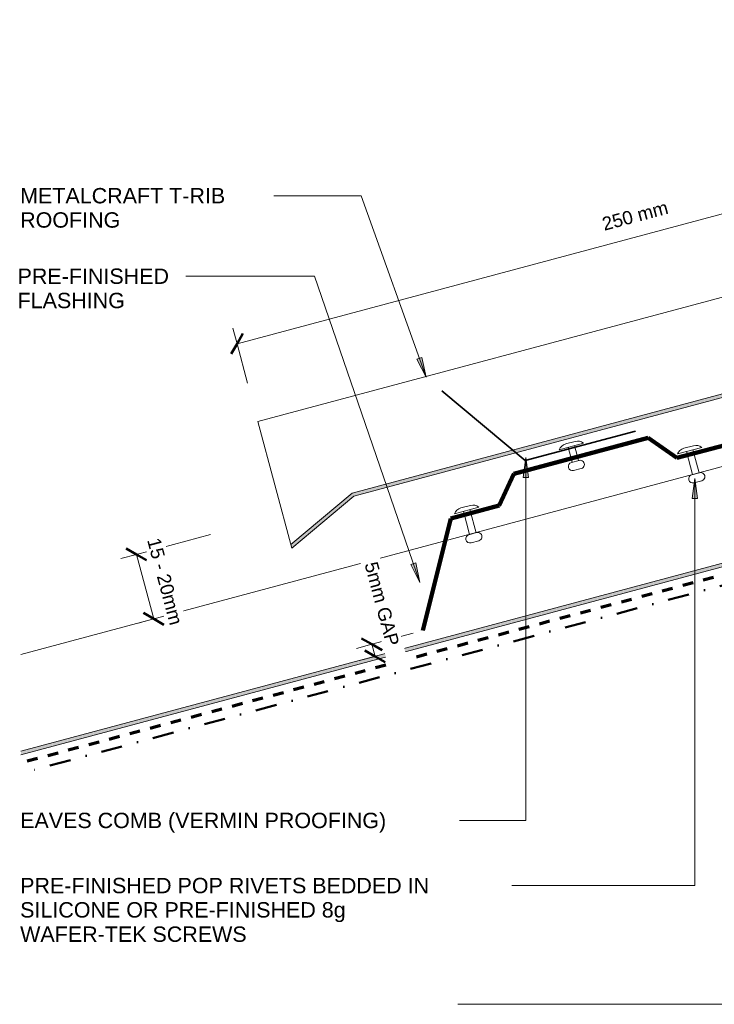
# Model space of a CAD drawing. Header units: millimetres. Extents: x 4857 to 5427, y 2709 to 3039.
# Tile 1 of 2: x 4857 to 5065, y 2730 to 3025. Entities that reach past the tile are written whole.
import ezdxf

# ---------------------------------------------------------------- set-up
doc = ezdxf.new("R2010")
doc.units = ezdxf.units.MM
doc.linetypes.add('Dash', pattern=[6.35, 3.175, -3.175])
doc.linetypes.add('Dash dot', pattern=[15.875, 6.35, -4.7625, 0, -4.7625])
for name, color, linetype, lineweight in [('A-ANNO-DIMS', 211, 'Continuous', 9), ('A-ANNO-DIMS-2', 211, 'Continuous', 9), ('A-DETL', 90, 'Continuous', 13), ('A-DETL-GENF', 92, 'Continuous', 13), ('G-ANNO-TEXT', 231, 'Continuous', 9)]:
    doc.layers.add(name, color=color, linetype=linetype, lineweight=lineweight)
doc.styles.add('Arial_1', font='arial.ttf', dxfattribs={"height": 4.6})
doc.styles.add('Arial_2', font='arial.ttf', dxfattribs={"height": 4})
doc.dimstyles.new('Diagonal', dxfattribs={"dimscale": 304.8, "dimtxt": 4.081038, "dimasz": 0.016404, "dimexe": 0.015748, "dimexo": 0.009843, "dimgap": 0.009843, "dimtad": 1, "dimdec": 0, "dimzin": 0, "dimdsep": 46, "dimtxsty": 'Arial_2', "dimblk1": 'OBLIQUE', "dimblk2": 'OBLIQUE', "dimsah": 1, "dimcen": 0.09, "dimazin": 0, "dimtfac": 1, "dimtdec": 4, "dimtix": 1, "dimtmove": 0, "dimatfit": 3, "dimfxl": 1, "dimtvp": 1, "dimtfill": 1, "dimtolj": 1, "dimtzin": 0, "dimarcsym": 2})
doc.dimstyles.new('Diagonal_1', dxfattribs={"dimscale": 304.8, "dimtxt": 4.081038, "dimasz": 0.016404, "dimexe": 0.015748, "dimexo": 0.009843, "dimgap": 0.009843, "dimtad": 1, "dimdec": 0, "dimzin": 0, "dimdsep": 46, "dimtxsty": 'Arial_2', "dimblk1": 'OBLIQUE', "dimblk2": 'OBLIQUE', "dimsah": 1, "dimcen": 0.09, "dimazin": 0, "dimtfac": 1, "dimtdec": 4, "dimtix": 1, "dimtmove": 2, "dimatfit": 3, "dimfxl": 1, "dimtvp": 1, "dimtfill": 1, "dimtolj": 1, "dimtzin": 0, "dimarcsym": 2})

# ---------------------------------------------------------------- blocks, each defined once
blk = doc.blocks.new('11 Roof Step C - T-Rib-4992823-D CR 14 ROOF STEP')
at = {"layer": 'A-DETL-GENF'}
for points in [[(-253.08, -55.41), (-234.53, -39.85), (235.82, 86.18), (235.82, 87.22), (-235, -38.94), (-253.36, -54.35)], [(-334.18, -117.28), (-14.63, -31.65), (-9.07, -0.14), (-10.14, -0.43), (-15.5, -30.85), (-334.18, -116.24), (-334.18, -116.84)]]:
    blk.add_hatch(color=256, dxfattribs=at).paths.add_polyline_path(points)
for p, q in [((-263.23, -17.52), (185.77, 102.79)), ((235.82, 87.22), (-235, -38.94)), ((-234.53, -39.85), (235.82, 86.18)), ((-234.53, -39.85), (81.88, 44.93)), ((-334.18, -87.26), (-9.07, -0.14)), ((-10.14, -0.43), (-15.5, -30.85)), ((-14.63, -31.65), (-9.07, -0.14)), ((-9.07, -0.14), (-10.14, -0.43)), ((-9.07, -0.14), (-1.56, -28.15)), ((-263.23, -17.52), (-253.08, -55.41)), ((-334.18, -117.28), (-1.56, -28.15)), ((-15.5, -30.85), (-334.18, -116.24)), ((-334.18, -117.28), (-14.63, -31.65)), ((-235, -38.94), (-253.36, -54.35)), ((-253.08, -55.41), (-234.53, -39.85)), ((-253.08, -55.41), (-234.53, -39.85)), ((-253.36, -54.35), (-253.08, -55.41))]:
    blk.add_line(p, q, dxfattribs=at)
at = {"layer": 'A-DETL-GENF', "lineweight": 100}
for p, q in [((54.81, 34.47), (45.15, 31.88)), ((-85.66, -6.16), (55.81, 31.74)), ((-85.66, -6.16), (-96.13, -48.14)), ((-186.59, -33.22), (-146.37, -22.44)), ((-146.37, -22.44), (-137.81, -28.43)), ((-137.81, -28.43), (-123.33, -24.55)), ((-186.59, -33.22), (-191.01, -42.68)), ((-205.5, -46.56), (-191.01, -42.68)), ((-205.5, -46.56), (-213.87, -80.13))]:
    blk.add_line(p, q, dxfattribs=at)
blk.add_arc((55.06, 33.02), 1.48, 300.3823, 99.7777, dxfattribs=at)
blk = doc.blocks.new('Pop Rivets3 - Rivet 2-5025990-D CR 14 ROOF STEP')
at = {"layer": 'A-DETL-GENF'}
for p, q in [((3.77, 0), (-3.77, 0)), ((-1.5, 1.16), (1.5, 1.16)), ((-1, -7.12), (-1, 0)), ((1, -7.12), (1, 0)), ((1.17, -7.12), (-1.24, -7.12)), ((-1.24, -9.62), (1.17, -9.62))]:
    blk.add_line(p, q, dxfattribs=at)
for centre, radius, start, end in [((-1.5, -1.65), 2.8, 90, 144), ((1.5, -1.65), 2.8, 36, 90), ((-1.24, -8.37), 1.25, 90, 270), ((1.17, -8.37), 1.25, 270, 90)]:
    blk.add_arc(centre, radius, start, end, dxfattribs=at)
blk = doc.blocks.new('Pop Rivets3 - Rivet 2-5025991-D CR 14 ROOF STEP')
at = {"layer": 'A-DETL-GENF'}
for p, q in [((3.77, 0), (-3.77, 0)), ((-1.5, 1.16), (1.5, 1.16)), ((-1, -7.2), (-1, 0)), ((1, -7.2), (1, 0)), ((1.17, -7.2), (-1.24, -7.2)), ((-1.24, -9.7), (1.17, -9.7))]:
    blk.add_line(p, q, dxfattribs=at)
for centre, radius, start, end in [((-1.5, -1.65), 2.8, 90, 144), ((1.5, -1.65), 2.8, 36, 90), ((-1.24, -8.45), 1.25, 90, 270), ((1.17, -8.45), 1.25, 270, 90)]:
    blk.add_arc(centre, radius, start, end, dxfattribs=at)
blk = doc.blocks.new('Pop Rivets3 - Rivet 2-5560696-D CR 14 ROOF STEP')
at = {"layer": 'A-DETL-GENF'}
for p, q in [((3.77, 0), (-3.77, 0)), ((-1.5, 1.16), (1.5, 1.16)), ((-1, -4.65), (-1, 0)), ((1, -4.65), (1, 0)), ((1.17, -4.65), (-1.24, -4.65)), ((-1.24, -7.15), (1.17, -7.15))]:
    blk.add_line(p, q, dxfattribs=at)
for centre, radius, start, end in [((-1.5, -1.65), 2.8, 90, 144), ((1.5, -1.65), 2.8, 36, 90), ((-1.24, -5.9), 1.25, 90, 270), ((1.17, -5.9), 1.25, 270, 90)]:
    blk.add_arc(centre, radius, start, end, dxfattribs=at)
blk = doc.blocks.new('DIMBLOCK1-D CR 14 ROOF STEP')
at = {"layer": 'A-ANNO-DIMS-2'}
for p, q in [((5163.4, 2992.32), (5162.16, 2996.96)), ((4921.92, 2927.62), (5163.4, 2992.32)), ((5163.4, 2992.32), (5166.59, 2980.42)), ((4921.92, 2927.62), (4920.68, 2932.25)), ((4921.92, 2927.62), (4925.09, 2915.79))]:
    blk.add_line(p, q, dxfattribs=at)
at = {"layer": 'A-ANNO-DIMS-2', "lineweight": 50}
for p, q in [((5163.4, 2992.32), (5165.17, 2995.38)), ((5163.4, 2992.32), (5161.64, 2989.26)), ((4921.92, 2927.62), (4923.69, 2930.68)), ((4921.92, 2927.62), (4920.16, 2924.55))]:
    blk.add_line(p, q, dxfattribs=at)
at = {"layer": 'A-ANNO-DIMS-2', "color": 0, "insert": (5030.84, 2965.28), "char_height": 4, "width": 24.1095, "attachment_point": 1, "rotation": 15, "line_spacing_factor": 0.941778, "style": 'Arial_2', "bg_fill": 3, "box_fill_scale": 1.25, "bg_fill_color": 256, "bg_fill_true_color": 13158600, "bg_fill_transparency": 0}
blk.add_mtext('250 mm', dxfattribs=at)
blk = doc.blocks.new('_Oblique')
at = {"color": 0, "linetype": 'ByBlock', "lineweight": -2}
blk.add_line((-0.5, -0.5), (0.5, 0.5), dxfattribs=at)
blk = doc.blocks.new('DIMBLOCK2-D CR 14 ROOF STEP')
at = {"layer": 'A-ANNO-DIMS-2'}
for p, q in [((4891.79, 2864.55), (4913.99, 2870.5)), ((4891.79, 2864.55), (4887.15, 2863.31)), ((4891.79, 2864.55), (4896.96, 2845.23)), ((4896.96, 2845.23), (4892.33, 2843.99)), ((4896.96, 2845.23), (4897.48, 2845.37))]:
    blk.add_line(p, q, dxfattribs=at)
at = {"layer": 'A-ANNO-DIMS-2', "lineweight": 50}
for p, q in [((4891.79, 2864.55), (4888.73, 2866.32)), ((4891.79, 2864.55), (4894.85, 2862.79)), ((4896.96, 2845.23), (4893.9, 2847)), ((4896.96, 2845.23), (4900.03, 2843.47))]:
    blk.add_line(p, q, dxfattribs=at)
at = {"layer": 'A-ANNO-DIMS-2', "color": 0, "insert": (4898.84, 2869.87), "char_height": 4, "width": 31.9451, "attachment_point": 1, "rotation": 285, "line_spacing_factor": 0.941778, "style": 'Arial_2', "bg_fill": 3, "box_fill_scale": 1.25, "bg_fill_color": 256, "bg_fill_true_color": 13158600, "bg_fill_transparency": 0}
blk.add_mtext('15 - 20mm', dxfattribs=at)
blk = doc.blocks.new('DIMBLOCK7-D CR 14 ROOF STEP')
at = {"layer": 'A-ANNO-DIMS-2', "lineweight": 50}
for p, q in [((4962.29, 2837.62), (4959.23, 2839.39)), ((4962.29, 2837.62), (4965.35, 2835.86)), ((4963.26, 2834.01), (4960.2, 2835.78)), ((4963.26, 2834.01), (4966.32, 2832.24))]:
    blk.add_line(p, q, dxfattribs=at)
at = {"layer": 'A-ANNO-DIMS-2'}
for p, q in [((4962.29, 2837.62), (4974.63, 2840.93)), ((4962.29, 2837.62), (4957.65, 2836.38)), ((4962.29, 2837.62), (4963.26, 2834.01)), ((4963.26, 2834.01), (4958.62, 2832.77)), ((4963.26, 2834.01), (4963.78, 2834.15))]:
    blk.add_line(p, q, dxfattribs=at)
at = {"layer": 'A-ANNO-DIMS-2', "color": 0, "insert": (4963.93, 2862.69), "char_height": 4, "width": 30.815, "attachment_point": 1, "rotation": 285, "line_spacing_factor": 0.941778, "style": 'Arial_2', "bg_fill": 3, "box_fill_scale": 1.25, "bg_fill_color": 256, "bg_fill_true_color": 13158600, "bg_fill_transparency": 0}
blk.add_mtext('5mm GAP', dxfattribs=at)

msp = doc.modelspace()

# ---------------------------------------------------------------- hatches: boundary and pattern name
at = {"layer": 'G-ANNO-TEXT'}
for points in [[(4978.54, 2917.57), (4977.26, 2923.49), (4975.77, 2922.96)], [(5008.39, 2893.52), (5007.6, 2887.52), (5009.18, 2887.52)], [(5059.01, 2887.3), (5058.22, 2881.3), (5059.8, 2881.3)], [(4976.62, 2856.09), (4975.42, 2862.02), (4973.93, 2861.5)]]:
    msp.add_hatch(color=7, dxfattribs=at).paths.add_polyline_path(points)

# ---------------------------------------------------------------- linework, layer by layer
at = {"layer": 'A-DETL', "lineweight": 35}
for p, q in [((5008.16, 2892.63), (4983.26, 2913.52)), ((5041.21, 2901.48), (5008.16, 2892.63))]:
    msp.add_line(p, q, dxfattribs=at)
at = {"layer": 'A-DETL', "linetype": 'Dash', "lineweight": 70}
msp.add_line((5193.41, 2892.16), (4857.21, 2802.08), dxfattribs=at)
at = {"layer": 'A-DETL', "linetype": 'Dash dot', "lineweight": 50}
msp.add_line((5196.05, 2889.77), (4857.21, 2798.97), dxfattribs=at)
at = {"layer": 'G-ANNO-TEXT', "color": 7}
for p, q in [((4931.22, 2971.94), (4922.7, 2971.94)), ((4959.05, 2971.94), (4931.22, 2971.94)), ((4978.54, 2917.57), (4959.05, 2971.94)), ((4977.26, 2923.49), (4975.77, 2922.96)), ((4975.77, 2922.96), (4978.54, 2917.57)), ((4978.54, 2917.57), (4977.26, 2923.49)), ((5008.39, 2893.52), (5007.6, 2887.52)), ((5009.18, 2887.52), (5008.39, 2893.52)), ((5008.39, 2893.52), (5008.39, 2784.89)), ((5007.6, 2887.52), (5009.18, 2887.52)), ((5059.01, 2887.3), (5058.22, 2881.3)), ((5059.8, 2881.3), (5059.01, 2887.3)), ((5059.01, 2887.3), (5059.01, 2765.39)), ((5058.22, 2881.3), (5059.8, 2881.3)), ((4975.42, 2862.02), (4973.93, 2861.5)), ((4973.93, 2861.5), (4976.62, 2856.09)), ((4976.62, 2856.09), (4975.42, 2862.02)), ((4968.73, 2784.89), (4968.6, 2784.89)), ((5008.39, 2784.89), (4968.73, 2784.89)), ((4981.62, 2765.39), (4981.57, 2765.39)), ((5059.01, 2765.39), (4981.62, 2765.39)), ((5001.14, 2729.84), (4988.05, 2729.84)), ((5106.1, 2729.84), (5001.14, 2729.84))]:
    msp.add_line(p, q, dxfattribs=at)

# ---------------------------------------------------------------- block references
at = {"layer": 'A-DETL-GENF'}
msp.add_blockref('11 Roof Step C - T-Rib-4992823-D CR 14 ROOF STEP', (5191.4, 2921.84), dxfattribs=at)
at = {"layer": 'A-DETL-GENF', "rotation": 15.00000000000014}
for name, p in [('Pop Rivets3 - Rivet 2-5560696-D CR 14 ROOF STEP', (5022.04, 2896.87)), ('Pop Rivets3 - Rivet 2-5025990-D CR 14 ROOF STEP', (5057.46, 2895.58)), ('Pop Rivets3 - Rivet 2-5025991-D CR 14 ROOF STEP', (4990.68, 2877.71))]:
    msp.add_blockref(name, p, dxfattribs=at)

# ---------------------------------------------------------------- texts
at = {"layer": 'G-ANNO-TEXT', "color": 7, "char_height": 4.6, "attachment_point": 1, "style": 'Arial_1', "bg_fill": 3, "box_fill_scale": 1.25, "bg_fill_color": 256, "bg_fill_true_color": 13158600, "bg_fill_transparency": 0}
for s, insert, width in [('EAVES COMB (VERMIN PROOFING)', (4856.98, 2787.19), 130.3544), ('PRE-FINISHED POP RIVETS BEDDED IN ', (4856.98, 2767.69), 146.0675), ('SILICONE OR PRE-FINISHED 8g ', (4856.98, 2760.42), 118.1687)]:
    msp.add_mtext(s, dxfattribs=dict(at, insert=insert, width=width))

# ---------------------------------------------------------------- next in the draw order: texts
for s, insert, width in [('METALCRAFT T-RIB ', (4856.98, 2974.24), 74.7173), ('ROOFING', (4856.98, 2966.97), 35.5949), ('PRE-FINISHED ', (4856.21, 2950.13), 56.1181), ('FLASHING', (4856.21, 2942.86), 38.3207), ('WAFER-TEK SCREWS', (4856.98, 2753.14), 81.9325)]:
    msp.add_mtext(s, dxfattribs=dict(at, insert=insert, width=width))

# ---------------------------------------------------------------- next in the draw order: dimensions: what is measured, and where the dimension line sits
at = {"layer": 'A-ANNO-DIMS'}
dim = msp.add_linear_dim(base=(5163.4, 2992.32), p1=(4925.87, 2912.89), p2=(5167.37, 2977.52), angle=15, dimstyle='Diagonal', override={"dimpost": '<>mm', "dimfxl": 250.000012}, dxfattribs=at)
dim.commit()
dim.dimension.update_dxf_attribs({"geometry": 'DIMBLOCK1-D CR 14 ROOF STEP', "text_midpoint": (5041.36, 2964.84)})
dim = msp.add_linear_dim(base=(4896.96, 2845.23), p1=(4916.89, 2871.28), p2=(4900.38, 2846.15), angle=285, text='15 - 20mm', dimstyle='Diagonal', override={"dimpost": '<>', "dimfxl": 30.06953}, dxfattribs=at)
dim.commit()
dim.dimension.update_dxf_attribs({"geometry": 'DIMBLOCK2-D CR 14 ROOF STEP', "text_midpoint": (4899.25, 2856.2)})

# ---------------------------------------------------------------- next in the draw order: linework, layer by layer
at = {"layer": 'G-ANNO-TEXT', "color": 7}
for p, q in [((4930.44, 2947.83), (4906.57, 2947.83)), ((4945.12, 2947.83), (4930.44, 2947.83)), ((4976.62, 2856.09), (4945.12, 2947.83))]:
    msp.add_line(p, q, dxfattribs=at)

# ---------------------------------------------------------------- next in the draw order: dimensions: what is measured, and where the dimension line sits
at = {"layer": 'A-ANNO-DIMS'}
dim = msp.add_linear_dim(base=(4963.26, 2834.01), p1=(4977.53, 2841.71), p2=(4966.67, 2834.93), angle=285, text='5mm GAP', dimstyle='Diagonal_1', override={"dimpost": '<>', "dimfxl": 12.801451}, dxfattribs=at)
dim.commit()
dim.dimension.update_dxf_attribs({"geometry": 'DIMBLOCK7-D CR 14 ROOF STEP', "text_midpoint": (4965.34, 2847.12), "dimtype": 160, "text_rotation": 285})

doc.saveas('drawing.dxf')
